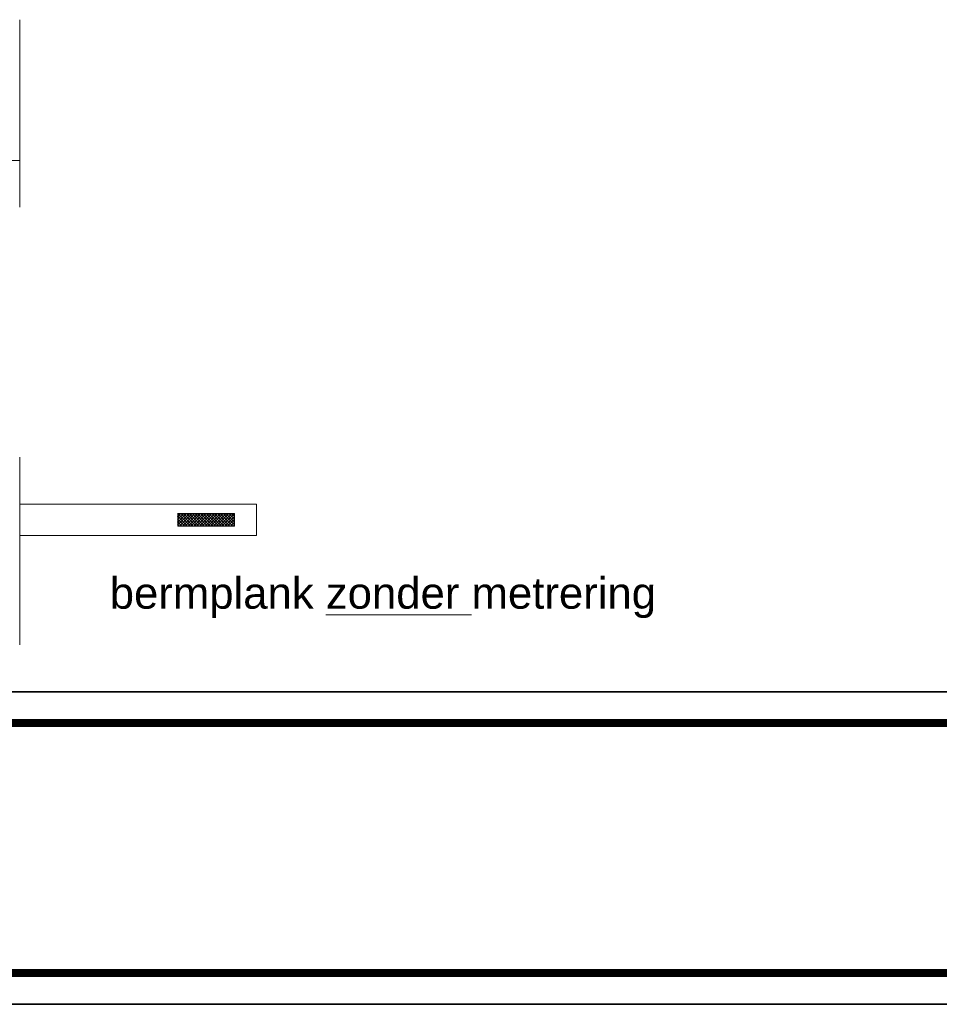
# Model space of a CAD drawing. Header units: metres. Extents: x -699 to 2316, y -1199 to 781.
# Tile 128 of 256: x -84.82 to -81.88, y -77.77 to -74.62. Entities that reach past the tile are written whole.
import ezdxf

# ---------------------------------------------------------------- set-up
doc = ezdxf.new("R2010")
doc.units = ezdxf.units.M
for name, color, linetype, lineweight in [('B-WE-VW-VERKEERSTEKEN_BORD-G', 7, 'Continuous', 18), ('N-WE-VH-KANTVERHARDING-G', 210, 'Continuous', 35), ('N-WE-VW-MARKERING_LANGS_STREEP_DOORGETROKKEN_020-G', 7, 'Continuous', 18)]:
    doc.layers.add(name, color=color, linetype=linetype, lineweight=lineweight)
doc.styles.add('ariel', font='arial.ttf')

# ---------------------------------------------------------------- blocks, each defined once
blk = doc.blocks.new('*X72')
at = {"color": 0}
for p, q in [((925.000522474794, 239.3579676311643), (926.9329959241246, 241.2904410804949)), ((925.000522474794, 239.8069804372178), (926.4839831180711, 241.2904410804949)), ((925.000522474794, 240.2559932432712), (926.0349703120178, 241.2904410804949)), ((925.000522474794, 240.7050060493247), (925.5859575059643, 241.2904410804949)), ((925.000522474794, 241.1540188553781), (925.1369446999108, 241.2904410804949)), ((927.000522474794, 239.0857348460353), (925.000522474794, 241.0857348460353)), ((925.000522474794, 238.9089548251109), (927.000522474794, 240.9089548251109)), ((927.000522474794, 238.6367220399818), (925.000522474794, 240.6367220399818)), ((925.000522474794, 238.4599420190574), (927.000522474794, 240.4599420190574)), ((927.000522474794, 238.1877092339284), (925.000522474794, 240.1877092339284)), ((925.000522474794, 238.010929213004), (927.000522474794, 240.010929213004)), ((927.000522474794, 239.5347476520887), (925.244829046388, 241.2904410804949)), ((927.000522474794, 239.9837604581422), (925.6938418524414, 241.2904410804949)), ((927.000522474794, 240.4327732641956), (926.1428546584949, 241.2904410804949)), ((927.000522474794, 240.8817860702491), (926.5918674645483, 241.2904410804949)), ((927.000522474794, 237.7386964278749), (925.000522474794, 239.7386964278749)), ((925.000522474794, 237.5619164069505), (927.000522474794, 239.5619164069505)), ((927.000522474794, 237.2896836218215), (925.000522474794, 239.2896836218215)), ((925.000522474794, 237.112903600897), (927.000522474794, 239.112903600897)), ((927.000522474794, 236.840670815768), (925.000522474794, 238.840670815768)), ((925.000522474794, 236.6638907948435), (927.000522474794, 238.6638907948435)), ((927.000522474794, 236.3916580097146), (925.000522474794, 238.3916580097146)), ((925.000522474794, 236.2148779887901), (927.000522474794, 238.2148779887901)), ((927.000522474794, 235.9426452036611), (925.000522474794, 237.9426452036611)), ((925.000522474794, 235.7658651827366), (927.000522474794, 237.7658651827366)), ((927.000522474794, 235.4936323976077), (925.000522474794, 237.4936323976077)), ((925.000522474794, 235.3168523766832), (927.000522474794, 237.3168523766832)), ((927.000522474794, 235.0446195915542), (925.000522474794, 237.0446195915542)), ((925.000522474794, 234.8678395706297), (927.000522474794, 236.8678395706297)), ((927.000522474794, 234.5956067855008), (925.000522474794, 236.5956067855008)), ((925.000522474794, 234.4188267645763), (927.000522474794, 236.4188267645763)), ((927.000522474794, 234.1465939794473), (925.000522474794, 236.1465939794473)), ((925.000522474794, 233.9698139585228), (927.000522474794, 235.9698139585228)), ((927.000522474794, 233.6975811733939), (925.000522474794, 235.6975811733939)), ((925.000522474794, 233.5208011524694), (927.000522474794, 235.5208011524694)), ((927.000522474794, 233.2485683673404), (925.000522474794, 235.2485683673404)), ((925.000522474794, 233.0717883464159), (927.000522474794, 235.0717883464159)), ((927.000522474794, 232.799555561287), (925.000522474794, 234.799555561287)), ((925.000522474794, 232.6227755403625), (927.000522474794, 234.6227755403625)), ((927.000522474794, 232.3505427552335), (925.000522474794, 234.3505427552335)), ((926.6116113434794, 232.2904410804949), (925.000522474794, 233.9015299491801)), ((925.11720082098, 232.2904410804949), (927.000522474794, 234.173762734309)), ((925.5662136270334, 232.2904410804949), (927.000522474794, 233.7247499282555)), ((926.1625985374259, 232.2904410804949), (925.000522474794, 233.4525171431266)), ((925.7135857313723, 232.2904410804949), (925.000522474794, 233.003504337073)), ((925.2645729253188, 232.2904410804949), (925.000522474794, 232.5544915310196)), ((926.0152264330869, 232.2904410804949), (927.000522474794, 233.275737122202)), ((926.4642392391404, 232.2904410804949), (927.000522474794, 232.8267243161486)), ((926.9132520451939, 232.2904410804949), (927.000522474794, 232.3777115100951))]:
    blk.add_line(p, q, dxfattribs=at)

msp = doc.modelspace()

# ---------------------------------------------------------------- linework, layer by layer
at = {"layer": 'B-WE-VW-VERKEERSTEKEN_BORD-G', "color": 8, "lineweight": 5}
for p, q in [((-84.81727998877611, -75.0747732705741), (-85.57405784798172, -75.0747732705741)), ((-84.8172799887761, -76.17383130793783), (-84.06050212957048, -76.17383130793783)), ((-84.06050212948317, -76.27430228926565), (-84.06050212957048, -76.17383130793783)), ((-84.3120364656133, -76.24416099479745), (-84.3120364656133, -76.20397260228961)), ((-84.13083181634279, -76.20397260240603), (-84.31167958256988, -76.20397260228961)), ((-84.13083181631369, -76.24416099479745), (-84.13083181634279, -76.20397260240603)), ((-84.13083181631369, -76.24416099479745), (-84.31167958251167, -76.24416099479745)), ((-84.81503448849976, -76.27430228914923), (-84.06050212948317, -76.27430228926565))]:
    msp.add_line(p, q, dxfattribs=at)
at = {"layer": 'N-WE-VH-KANTVERHARDING-G', "color": 8, "lineweight": 5}
for p, q in [((-84.81727998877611, -75.22430228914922), (-84.81727998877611, -74.62430228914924)), ((-84.8172799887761, -76.02430228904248), (-84.8172799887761, -76.62430228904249))]:
    msp.add_line(p, q, dxfattribs=at)
at = {"layer": 'N-WE-VH-KANTVERHARDING-G', "flags": 128}
for points in [[(-96.00524358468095, -76.77430228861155), (-73.73754350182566, -76.7743022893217)], [(-96.00524358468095, -77.77430229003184), (-73.73754350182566, -77.7743022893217)]]:
    msp.add_lwpolyline(points, dxfattribs=at)
at = {"layer": 'N-WE-VW-MARKERING_LANGS_STREEP_DOORGETROKKEN_020-G', "color": 253, "linetype": 'Continuous', "const_width": 0.025, "flags": 128}
for points in [[(-96.00524358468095, -76.87430228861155), (-73.73754350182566, -76.87430228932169)], [(-96.00524358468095, -77.67430229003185), (-73.73754350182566, -77.6743022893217)]]:
    msp.add_lwpolyline(points, dxfattribs=at)

# ---------------------------------------------------------------- block references
at = {"layer": 'B-WE-VW-VERKEERSTEKEN_BORD-G', "color": 8, "lineweight": 5, "xscale": -0.0200941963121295, "yscale": 0.0200941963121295, "zscale": 0.0200941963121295, "rotation": 270.0000000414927}
msp.add_blockref('*X72', (-88.98036929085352, -94.83130301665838), dxfattribs=at)

# ---------------------------------------------------------------- texts
at = {"layer": 'B-WE-VW-VERKEERSTEKEN_BORD-G', "color": 8, "insert": (-84.52945767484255, -76.40863283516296), "char_height": 0.1, "width": 1.756744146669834, "attachment_point": 1, "style": 'ariel', "bg_fill": 3, "box_fill_scale": 1.1, "bg_fill_color": 256, "bg_fill_transparency": 0}
msp.add_mtext('bermplank {\\Lzonder} metrering', dxfattribs=at)

doc.saveas('drawing.dxf')
